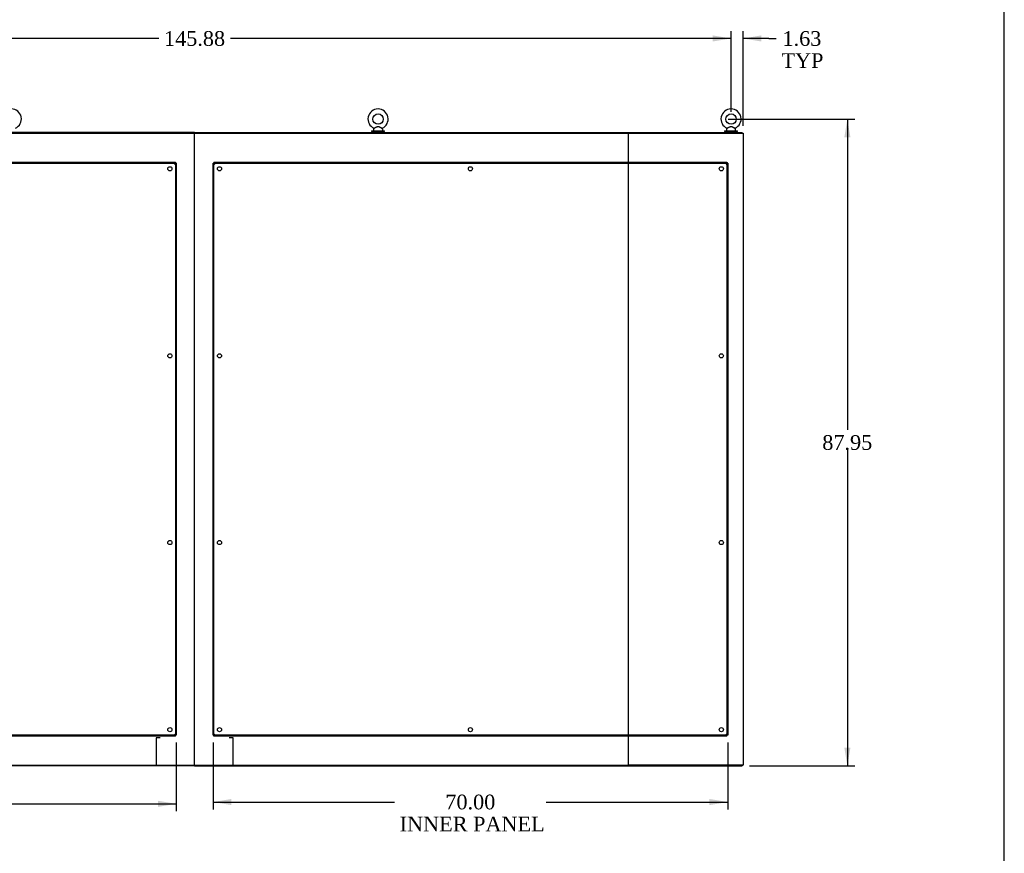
# Model space of a CAD drawing. Header units: inches. Extents: x 2 to 538, y -2 to 358.
# Tile 30 of 36: x 404 to 538, y 94 to 208. Entities that reach past the tile are written whole.
import ezdxf
from ezdxf.enums import TextEntityAlignment as Align
from ezdxf.lldxf.tags import DXFTag

# ---------------------------------------------------------------- set-up
doc = ezdxf.new("R2010")
doc.units = ezdxf.units.IN
doc.header["$MEASUREMENT"] = 0
for name, color, linetype in [('COM40146', 7, 'Continuous'), ('COM40430', 7, 'Continuous'), ('COM71126-1', 7, 'Continuous'), ('COM71127-2', 7, 'Continuous'), ('COM71130-1', 7, 'Continuous'), ('COM71131-1', 7, 'Continuous'), ('COM71132-1', 7, 'Continuous'), ('COM71133-1', 7, 'Continuous'), ('Default', 7, 'Continuous'), ('SCS00680', 7, 'Continuous'), ('WAF25362', 7, 'Continuous'), ('WAM254785', 7, 'Continuous')]:
    doc.layers.add(name, color=color, linetype=linetype)
doc.styles.add('SEACAD_Times_New_Roman', font='times.ttf')
tags = doc.linetypes.add('HIDDEN2', pattern=[0.1875, 0.125, -0.0625]).pattern_tags.tags
tags[6:7] = [DXFTag(74, 4), DXFTag(75, 0), DXFTag(340, '0'), DXFTag(46, 0.0), DXFTag(50, 0.0), DXFTag(44, 0.0), DXFTag(45, 0.0)]
tags[4:5] = [DXFTag(74, 4), DXFTag(75, 0), DXFTag(340, '0'), DXFTag(46, 0.0), DXFTag(50, 0.0), DXFTag(44, 0.0), DXFTag(45, 0.0)]
doc.dimstyles.new('HAMMOND_(STH_-_540x360)', dxfattribs={"dimtxt": 2, "dimasz": 2.5, "dimexe": 1, "dimexo": 1, "dimgap": 0.5, "dimtad": 0, "dimtih": 1, "dimtoh": 1, "dimzin": 0, "dimdsep": 46, "dimtxsty": 'SEACAD_Times_New_Roman', "dimblk1": '_SE_FILLED', "dimblk2": '_SE_FILLED', "dimsah": 1, "dimcen": 1, "dimadec": 0, "dimazin": 0, "dimtfac": 0.8, "dimtofl": 0, "dimtmove": 0, "dimatfit": 3, "dimfxl": 1, "dimtolj": 1, "dimtzin": 0, "dimarcsym": 0})

# ---------------------------------------------------------------- blocks, each defined once
blk = doc.blocks.new('SE4')
at = {"layer": 'COM40146', "color": 7, "linetype": 'HIDDEN2'}
for p, q in [((355.36, 188.19), (425.11, 188.19)), ((355.36, 188.06), (425.11, 188.06)), ((424.98, 187.94), (425.11, 188.06)), ((425.11, 188.06), (424.98, 187.94)), ((424.98, 187.94), (424.98, 187.94)), ((424.98, 187.94), (424.98, 187.94)), ((425.11, 188.19), (425.11, 188.06)), ((425.11, 188.06), (425.11, 110.31)), ((425.23, 188.06), (425.11, 188.06)), ((425.11, 188.06), (425.11, 188.06)), ((425.11, 188.06), (425.11, 188.06)), ((425.23, 188.06), (425.23, 110.31)), ((430.23, 110.31), (430.23, 188.06)), ((430.23, 188.06), (430.36, 188.06)), ((430.36, 188.19), (500.11, 188.19)), ((430.36, 188.19), (430.36, 188.06)), ((430.36, 110.31), (430.36, 188.06)), ((430.36, 188.06), (500.11, 188.06)), ((430.48, 187.94), (430.36, 188.06)), ((430.36, 188.06), (430.36, 188.06)), ((430.36, 188.06), (430.48, 187.94)), ((430.36, 188.06), (430.36, 188.06)), ((430.48, 187.94), (430.48, 187.94)), ((430.48, 187.94), (430.48, 187.94)), ((500.11, 188.06), (499.98, 187.94)), ((499.98, 187.94), (500.11, 188.06)), ((499.98, 187.94), (499.98, 187.94)), ((499.98, 187.94), (499.98, 187.94)), ((500.11, 188.19), (500.11, 188.06)), ((500.11, 188.06), (500.11, 110.31)), ((500.23, 188.06), (500.11, 188.06)), ((500.11, 188.06), (500.11, 188.06)), ((500.11, 188.06), (500.11, 188.06)), ((500.23, 188.06), (500.23, 110.31)), ((425.11, 110.31), (355.36, 110.31)), ((425.11, 110.19), (355.36, 110.19)), ((424.98, 110.44), (424.98, 110.44)), ((424.98, 110.44), (424.98, 110.44)), ((424.98, 110.44), (425.11, 110.31)), ((425.11, 110.31), (424.98, 110.44)), ((425.23, 110.31), (425.11, 110.31)), ((425.11, 110.19), (425.11, 110.31)), ((425.11, 110.31), (425.11, 110.31)), ((425.11, 110.31), (425.11, 110.31)), ((430.23, 110.31), (430.36, 110.31)), ((430.48, 110.44), (430.36, 110.31)), ((430.36, 110.31), (430.48, 110.44)), ((500.11, 110.31), (430.36, 110.31)), ((430.36, 110.19), (430.36, 110.31)), ((430.36, 110.31), (430.36, 110.31)), ((430.36, 110.31), (430.36, 110.31)), ((500.11, 110.19), (430.36, 110.19)), ((430.48, 110.44), (430.48, 110.44)), ((430.48, 110.44), (430.48, 110.44)), ((499.98, 110.44), (499.98, 110.44)), ((499.98, 110.44), (499.98, 110.44)), ((500.11, 110.31), (499.98, 110.44)), ((499.98, 110.44), (500.11, 110.31)), ((500.11, 110.19), (500.11, 110.31)), ((500.23, 110.31), (500.11, 110.31)), ((500.11, 110.31), (500.11, 110.31)), ((500.11, 110.31), (500.11, 110.31))]:
    blk.add_line(p, q, dxfattribs=at)
for centre in [(424.36, 187.31), (431.11, 187.31), (465.23, 187.31), (499.36, 187.31), (424.36, 161.88), (431.11, 161.88), (499.36, 161.88), (424.36, 136.5), (431.11, 136.5), (499.36, 136.5), (424.36, 111.06), (431.11, 111.06), (465.23, 111.06), (499.36, 111.06)]:
    blk.add_circle(centre, 0.281, dxfattribs=at)
for centre, start, end in [((426.19, 187.21), 140.1608, 148.91), ((424.26, 189.14), 301.09, 309.8392), ((431.21, 189.14), 230.1608, 238.91), ((429.28, 187.21), 31.09, 39.8392), ((501.19, 187.21), 140.1608, 148.91), ((499.26, 189.14), 301.09, 309.8392), ((424.26, 109.23), 50.1608, 58.91), ((426.19, 111.16), 211.09, 219.8392), ((431.21, 109.23), 121.09, 129.8392), ((429.28, 111.16), 320.1608, 328.91), ((501.19, 111.16), 211.09, 219.8392), ((499.26, 109.23), 50.1608, 58.91)]:
    blk.add_arc(centre, 1.41, start, end, dxfattribs=at)
at = {"layer": 'COM40430', "color": 7, "linetype": 'Continuous'}
for p, q in [((423.05, 109.97), (422.48, 109.97)), ((422.48, 109.97), (422.48, 106.25)), ((432.98, 109.97), (432.42, 109.97)), ((432.98, 106.25), (432.98, 109.97)), ((422.48, 106.25), (423.05, 106.25)), ((432.42, 106.25), (432.98, 106.25))]:
    blk.add_line(p, q, dxfattribs=at)
at = {"layer": 'COM71126-1', "color": 7, "linetype": 'Continuous'}
for p, q in [((486.73, 106.25), (486.73, 192.13)), ((486.77, 192.13), (486.98, 192.13)), ((486.98, 192.13), (502.05, 192.13)), ((502.05, 192.13), (502.3, 192.13)), ((502.3, 192.13), (502.3, 106.25)), ((486.98, 106.25), (486.77, 106.25)), ((502.05, 106.25), (486.98, 106.25)), ((502.3, 106.25), (502.05, 106.25))]:
    blk.add_line(p, q, dxfattribs=at)
at = {"layer": 'COM71127-2', "color": 7, "linetype": 'Continuous'}
for p, q in [((368.98, 192.13), (427.48, 192.13)), ((427.48, 192.13), (427.7, 192.13)), ((427.73, 106.25), (427.73, 192.13)), ((427.73, 106.25), (427.73, 192.13)), ((427.77, 192.13), (427.98, 192.13)), ((427.98, 192.13), (486.48, 192.13)), ((486.48, 192.13), (486.7, 192.13)), ((486.73, 106.25), (486.73, 192.13)), ((368.98, 106.25), (427.48, 106.25)), ((427.48, 106.25), (427.7, 106.25)), ((427.77, 106.25), (427.98, 106.25)), ((427.98, 106.25), (486.48, 106.25)), ((486.48, 106.25), (486.7, 106.25))]:
    blk.add_line(p, q, dxfattribs=at)
at = {"layer": 'COM71130-1', "color": 7, "linetype": 'Continuous'}
for p, q in [((427.73, 192.25), (502.17, 192.25)), ((427.73, 192.13), (427.73, 192.25)), ((427.73, 192.13), (427.77, 192.13)), ((486.7, 192.13), (486.77, 192.13)), ((502.17, 192.13), (502.17, 192.25))]:
    blk.add_line(p, q, dxfattribs=at)
at = {"layer": 'COM71131-1', "color": 7, "linetype": 'Continuous'}
for p, q in [((427.73, 192.25), (353.3, 192.25)), ((427.73, 192.13), (427.7, 192.13)), ((427.73, 192.25), (427.73, 192.13))]:
    blk.add_line(p, q, dxfattribs=at)
at = {"layer": 'COM71132-1', "color": 7, "linetype": 'Continuous'}
for p, q in [((427.73, 106.25), (427.77, 106.25)), ((427.73, 106.25), (427.73, 106.13)), ((427.73, 106.13), (502.17, 106.13)), ((486.7, 106.25), (486.77, 106.25)), ((502.17, 106.25), (502.17, 106.13))]:
    blk.add_line(p, q, dxfattribs=at)
at = {"layer": 'COM71133-1', "color": 7, "linetype": 'Continuous'}
for p, q in [((427.73, 106.13), (353.3, 106.13)), ((427.73, 106.25), (427.7, 106.25)), ((427.73, 106.13), (427.73, 106.25))]:
    blk.add_line(p, q, dxfattribs=at)
at = {"layer": 'SCS00680', "color": 7, "linetype": 'Continuous'}
for p, q in [((452.05, 192.66), (452.05, 192.54)), ((452.12, 192.78), (452.06, 192.7)), ((453.28, 192.7), (453.22, 192.78)), ((453.3, 192.54), (453.3, 192.66)), ((500.05, 192.66), (500.05, 192.54)), ((500.12, 192.78), (500.06, 192.7)), ((501.28, 192.7), (501.22, 192.78)), ((501.3, 192.54), (501.3, 192.66))]:
    blk.add_line(p, q, dxfattribs=at)
for centre in [(452.67, 194.07), (500.67, 194.07)]:
    blk.add_circle(centre, 0.704, dxfattribs=at)
for centre, radius, start, end in [((402.8, 194.07), 1.37, 294.0311, 246.0189), ((452.67, 194.07), 1.37, 294.0311, 246.0189), ((500.67, 194.07), 1.37, 294.0311, 246.0189), ((452.1, 192.8), 0.03, 297.8916, 117.7028), ((500.1, 192.8), 0.03, 297.8916, 117.7028), ((452.11, 192.66), 0.06, 140.3214, 180), ((452.11, 192.54), 0.06, 180, 270), ((453.24, 192.54), 0.06, 270, 0), ((453.24, 192.66), 0.06, 0, 39.6786), ((500.11, 192.66), 0.06, 140.3214, 180), ((500.11, 192.54), 0.06, 180, 270), ((501.24, 192.54), 0.06, 270, 0), ((501.24, 192.66), 0.06, 0, 39.6786)]:
    blk.add_arc(centre, radius, start, end, dxfattribs=at)
for points, knots in [([(452.11, 192.83), (452.11, 192.83), (452.11, 192.83), (452.12, 192.83), (452.14, 192.84), (452.18, 192.86)], [0.93450103, 0.93450103, 0.93450103, 0.93450103, 0.9375, 0.9375, 1, 1, 1, 1]), ([(452.19, 192.82), (452.15, 192.8), (452.13, 192.78), (452.12, 192.78), (452.12, 192.78), (452.12, 192.78)], [0, 0, 0, 0, 0.0625, 0.0625, 0.06830173, 0.06830173, 0.06830173, 0.06830173]), ([(452.18, 192.86), (452.22, 192.88), (452.27, 192.9), (452.38, 192.96), (452.43, 192.98), (452.52, 193.02), (452.55, 193.03), (452.61, 193.05), (452.65, 193.05), (452.74, 193.05), (452.81, 193.03), (452.92, 192.98), (452.98, 192.95), (453.09, 192.9), (453.14, 192.87), (453.21, 192.84), (453.23, 192.83), (453.23, 192.83)], [0, 0, 0, 0, 0.0625, 0.0625, 0.125, 0.125, 0.15625, 0.15625, 0.1875, 0.1875, 0.25, 0.25, 0.3125, 0.3125, 0.375, 0.375, 0.4345681, 0.4345681, 0.4345681, 0.4345681]), ([(453.22, 192.78), (453.22, 192.78), (453.2, 192.79), (453.15, 192.81), (453.13, 192.83), (453.09, 192.85), (453.06, 192.86), (452.99, 192.91), (452.93, 192.94), (452.84, 192.98), (452.81, 193), (452.75, 193.02), (452.72, 193.03), (452.66, 193.03), (452.62, 193.03), (452.56, 193.01), (452.53, 193), (452.44, 192.96), (452.39, 192.93), (452.28, 192.87), (452.23, 192.84), (452.19, 192.82)], [0.5685641, 0.5685641, 0.5685641, 0.5685641, 0.625, 0.625, 0.65625, 0.65625, 0.6875, 0.6875, 0.75, 0.75, 0.78125, 0.78125, 0.8125, 0.8125, 0.84375, 0.84375, 0.875, 0.875, 0.9375, 0.9375, 1, 1, 1, 1]), ([(500.11, 192.83), (500.11, 192.83), (500.11, 192.83), (500.12, 192.83), (500.14, 192.84), (500.18, 192.86)], [0.93450103, 0.93450103, 0.93450103, 0.93450103, 0.9375, 0.9375, 1, 1, 1, 1]), ([(500.19, 192.82), (500.15, 192.8), (500.13, 192.78), (500.12, 192.78), (500.12, 192.78), (500.12, 192.78)], [0, 0, 0, 0, 0.0625, 0.0625, 0.06830173, 0.06830173, 0.06830173, 0.06830173]), ([(500.18, 192.86), (500.22, 192.88), (500.27, 192.9), (500.38, 192.96), (500.43, 192.98), (500.52, 193.02), (500.55, 193.03), (500.61, 193.05), (500.65, 193.05), (500.74, 193.05), (500.81, 193.03), (500.92, 192.98), (500.98, 192.95), (501.09, 192.9), (501.14, 192.87), (501.21, 192.84), (501.23, 192.83), (501.23, 192.83)], [0, 0, 0, 0, 0.0625, 0.0625, 0.125, 0.125, 0.15625, 0.15625, 0.1875, 0.1875, 0.25, 0.25, 0.3125, 0.3125, 0.375, 0.375, 0.4345681, 0.4345681, 0.4345681, 0.4345681]), ([(501.22, 192.78), (501.22, 192.78), (501.2, 192.79), (501.15, 192.81), (501.13, 192.83), (501.09, 192.85), (501.06, 192.86), (500.99, 192.91), (500.93, 192.94), (500.84, 192.98), (500.81, 193), (500.75, 193.02), (500.72, 193.03), (500.66, 193.03), (500.62, 193.03), (500.56, 193.01), (500.53, 193), (500.44, 192.96), (500.39, 192.93), (500.28, 192.87), (500.23, 192.84), (500.19, 192.82)], [0.5685641, 0.5685641, 0.5685641, 0.5685641, 0.625, 0.625, 0.65625, 0.65625, 0.6875, 0.6875, 0.75, 0.75, 0.78125, 0.78125, 0.8125, 0.8125, 0.84375, 0.84375, 0.875, 0.875, 0.9375, 0.9375, 1, 1, 1, 1])]:
    blk.add_open_spline(points, degree=3, knots=knots, dxfattribs=at)
at = {"layer": 'WAF25362', "color": 7, "linetype": 'Continuous'}
for p, q in [((451.8, 192.48), (453.55, 192.48)), ((451.8, 192.48), (451.8, 192.38)), ((451.8, 192.38), (453.55, 192.38)), ((453.55, 192.38), (453.55, 192.48)), ((499.8, 192.48), (501.55, 192.48)), ((499.8, 192.48), (499.8, 192.38)), ((499.8, 192.38), (501.55, 192.38)), ((501.55, 192.38), (501.55, 192.48))]:
    blk.add_line(p, q, dxfattribs=at)
at = {"layer": 'WAM254785', "color": 7, "linetype": 'Continuous'}
for p, q in [((451.92, 192.38), (451.92, 192.25)), ((453.42, 192.25), (453.42, 192.38)), ((499.92, 192.38), (499.92, 192.25)), ((501.42, 192.25), (501.42, 192.38))]:
    blk.add_line(p, q, dxfattribs=at)
blk = doc.blocks.new('DMBLK3507')
at = {"layer": 'Default', "linetype": 'Continuous'}
for points in [[(498.17, 205.44), (498.17, 204.61), (500.67, 205.02)], [(504.8, 205.44), (502.3, 205.02), (504.8, 204.61)]]:
    blk.add_hatch(color=7, dxfattribs=at).paths.add_polyline_path(points)
at = {"layer": 'Default', "color": 7, "linetype": 'Continuous'}
for p, q in [((500.67, 205.02), (495.67, 205.02)), ((500.67, 195.07), (500.67, 206.02)), ((502.3, 193.13), (502.3, 206.02)), ((505.83, 205.02), (502.3, 205.02)), ((505.83, 205.02), (506.83, 205.02))]:
    blk.add_line(p, q, dxfattribs=at)
at = {"layer": 'Default', "color": 7, "linetype": 'Continuous', "style": 'SEACAD_Times_New_Roman'}
for s, p in [('1.63', (507.67, 206.02)), ('TYP', (507.53, 203.02))]:
    blk.add_text(s, height=2, dxfattribs=at).set_placement(p, align=Align.TOP_LEFT)
blk = doc.blocks.new('_SE_FILLED')
at = {"color": 0}
blk.add_line((0, 0), (-1, 0), dxfattribs=at)
blk.add_solid([(0, 0), (-1, -0.1665), (-1, 0.1665), (0, 0)], dxfattribs=at)
blk = doc.blocks.new('DMBLK3508')
at = {"layer": 'Default', "linetype": 'Continuous'}
for points in [[(357.3, 205.44), (354.8, 205.02), (357.3, 204.61)], [(498.17, 205.44), (498.17, 204.61), (500.67, 205.02)]]:
    blk.add_hatch(color=7, dxfattribs=at).paths.add_polyline_path(points)
at = {"layer": 'Default', "color": 7, "linetype": 'Continuous'}
for p, q in [((354.8, 195.07), (354.8, 206.02)), ((422.86, 205.02), (354.8, 205.02)), ((500.67, 205.02), (432.6, 205.02)), ((500.67, 195.07), (500.67, 206.02))]:
    blk.add_line(p, q, dxfattribs=at)
at = {"layer": 'Default', "color": 7, "linetype": 'Continuous', "style": 'SEACAD_Times_New_Roman'}
blk.add_text('145.88', height=2, dxfattribs=at).set_placement((423.56, 206.02), align=Align.TOP_LEFT)
blk = doc.blocks.new('DMBLK3510')
at = {"layer": 'Default', "linetype": 'Continuous'}
for points in [[(357.73, 100.56), (357.73, 101.4), (355.23, 100.98)], [(422.73, 100.56), (425.23, 100.98), (422.73, 101.4)]]:
    blk.add_hatch(color=7, dxfattribs=at).paths.add_polyline_path(points)
at = {"layer": 'Default', "color": 7, "linetype": 'Continuous'}
for p, q in [((355.23, 109.31), (355.23, 99.98)), ((425.23, 109.31), (425.23, 99.98)), ((355.23, 100.98), (379.91, 100.98)), ((400.55, 100.98), (425.23, 100.98))]:
    blk.add_line(p, q, dxfattribs=at)
at = {"layer": 'Default', "color": 7, "linetype": 'Continuous', "style": 'SEACAD_Times_New_Roman'}
for s, p in [('70.00', (386.82, 101.98)), ('INNER PANEL', (380.61, 98.98))]:
    blk.add_text(s, height=2, dxfattribs=at).set_placement(p, align=Align.TOP_LEFT)
blk = doc.blocks.new('DMBLK3511')
at = {"layer": 'Default', "linetype": 'Continuous'}
for points in [[(432.73, 100.81), (432.73, 101.64), (430.23, 101.23)], [(497.73, 100.81), (500.23, 101.23), (497.73, 101.64)]]:
    blk.add_hatch(color=7, dxfattribs=at).paths.add_polyline_path(points)
at = {"layer": 'Default', "color": 7, "linetype": 'Continuous'}
for p, q in [((430.23, 109.31), (430.23, 100.23)), ((500.23, 109.31), (500.23, 100.23)), ((430.23, 101.23), (454.91, 101.23)), ((475.55, 101.23), (500.23, 101.23))]:
    blk.add_line(p, q, dxfattribs=at)
at = {"layer": 'Default', "color": 7, "linetype": 'Continuous', "style": 'SEACAD_Times_New_Roman'}
for s, p in [('70.00', (461.82, 102.23)), ('INNER PANEL', (455.61, 99.23))]:
    blk.add_text(s, height=2, dxfattribs=at).set_placement(p, align=Align.TOP_LEFT)
blk = doc.blocks.new('DMBLK3512')
at = {"layer": 'Default', "linetype": 'Continuous'}
for points in [[(516.91, 191.57), (516.49, 194.07), (516.08, 191.57)], [(516.91, 108.63), (516.08, 108.63), (516.49, 106.13)]]:
    blk.add_hatch(color=7, dxfattribs=at).paths.add_polyline_path(points)
at = {"layer": 'Default', "color": 7, "linetype": 'Continuous'}
for p, q in [((500.3, 194.07), (517.49, 194.07)), ((516.49, 194.07), (516.49, 151.8)), ((516.49, 149.1), (516.49, 106.13)), ((503.17, 106.13), (517.49, 106.13))]:
    blk.add_line(p, q, dxfattribs=at)
at = {"layer": 'Default', "color": 7, "linetype": 'Continuous', "style": 'SEACAD_Times_New_Roman'}
blk.add_text('87.95', height=2, dxfattribs=at).set_placement((513.08, 151.1), align=Align.TOP_LEFT)
blk = doc.blocks.new('BORDER')
at = {"layer": 'Default', "color": 7, "linetype": 'Continuous'}
blk.add_line((0, 0), (0, 27.86), dxfattribs=at)

msp = doc.modelspace()

# ---------------------------------------------------------------- block references
at = {"layer": 'Default', "color": 7, "xscale": 12.8, "yscale": 12.8, "zscale": 12.8}
msp.add_blockref('BORDER', (537.834, 1.476), dxfattribs=at)
at = {"layer": 'Default'}
msp.add_blockref('SE4', (0, 0), dxfattribs=at)

# ---------------------------------------------------------------- dimensions: what is measured, and where the dimension line sits
at = {"layer": 'Default', "color": 7, "linetype": 'Continuous'}
dim = msp.add_linear_dim(base=(354.795733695, 205.024081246), p1=(500.670733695, 194.073648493), p2=(354.795733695, 194.073648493), text='\\A1;<>', dimstyle='HAMMOND_(STH_-_540x360)', dxfattribs=at)
dim.commit()
dim.dimension.update_dxf_attribs({"geometry": 'DMBLK3508', "text_midpoint": (427.733233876, 205.024081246), "dimtype": 160})
dim = msp.add_linear_dim(base=(500.670733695, 205.024081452), p1=(502.295733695, 192.12555067), p2=(500.670733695, 194.073648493), text='\\A1;<>\\PTYP', dimstyle='HAMMOND_(STH_-_540x360)', override={"dimtmove": 1}, dxfattribs=at)
dim.commit()
dim.dimension.update_dxf_attribs({"geometry": 'DMBLK3507', "text_midpoint": (506.831165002, 205.024081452), "dimtype": 160})
for base, p1, p2, angle, text, picture, middle, dimtype in [((516.494, 106.126), (499.304, 194.074), (502.171, 106.126), 90, '\\A1;<>', 'DMBLK3512', (516.494, 150.1), 160), ((355.233, 100.981), (355.233, 110.313), (425.233, 110.313), 0, '\\A1;<>\\PINNER PANEL', 'DMBLK3510', (390.233, 100.981), 161), ((430.233, 101.228), (430.233, 110.313), (500.233, 110.313), 0, '\\A1;<>\\PINNER PANEL', 'DMBLK3511', (465.233, 101.228), 161)]:
    dim = msp.add_linear_dim(base=base, p1=p1, p2=p2, angle=angle, text=text, dimstyle='HAMMOND_(STH_-_540x360)', dxfattribs=at)
    dim.commit()
    dim.dimension.update_dxf_attribs({"geometry": picture, "text_midpoint": middle, "dimtype": dimtype})

doc.saveas('drawing.dxf')
